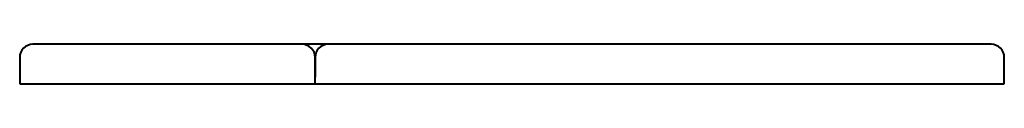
# Model space of a CAD drawing. Header units: millimetres. Extents: x -750 to 750, y 0 to 60.
import ezdxf

# ---------------------------------------------------------------- set-up
doc = ezdxf.new("R2010")
doc.units = ezdxf.units.MM
doc.layers.add('G-PLANOTM', color=6, linetype='Continuous', lineweight=40)

msp = doc.modelspace()

# ---------------------------------------------------------------- linework, layer by layer
at = {"layer": 'G-PLANOTM'}
for p, q in [((-320, 60), (-730, 60)), ((730, 60), (-280, 60)), ((-750, 40), (-750, 0)), ((-300, 40), (-300, 10)), ((-300, 0), (-300, 40)), ((750, 0), (750, 40)), ((-750, 0), (-300, 0)), ((-300, 0), (750, 0))]:
    msp.add_line(p, q, dxfattribs=at)
for points in [[(-280, 60), (-294.9, 60), (-297, 60), (-299, 60), (-300.8, 60), (-302.5, 60), (-304, 60), (-305.4, 60), (-306.6, 60), (-320, 60)], [(-309.9, 60), (-310, 60), (-310, 60)], [(309.9, 60), (310, 60), (310, 60)], [(-307.4, 0), (-306.8, 0), (-305.7, 0), (-304.4, 0), (-302.9, 0), (-301.3, 0), (-299.5, 0), (-297.6, 0), (-295.5, 0), (-293.2, 0), (-292.6, 0)]]:
    msp.add_lwpolyline(points, dxfattribs=at)
for centre, start, end in [((-730, 40), 90, 180), ((-320, 40), 0, 90), ((-280, 40), 90, 180), ((730, 40), 0, 90)]:
    msp.add_arc(centre, 20, start, end, dxfattribs=at)

doc.saveas('drawing.dxf')
